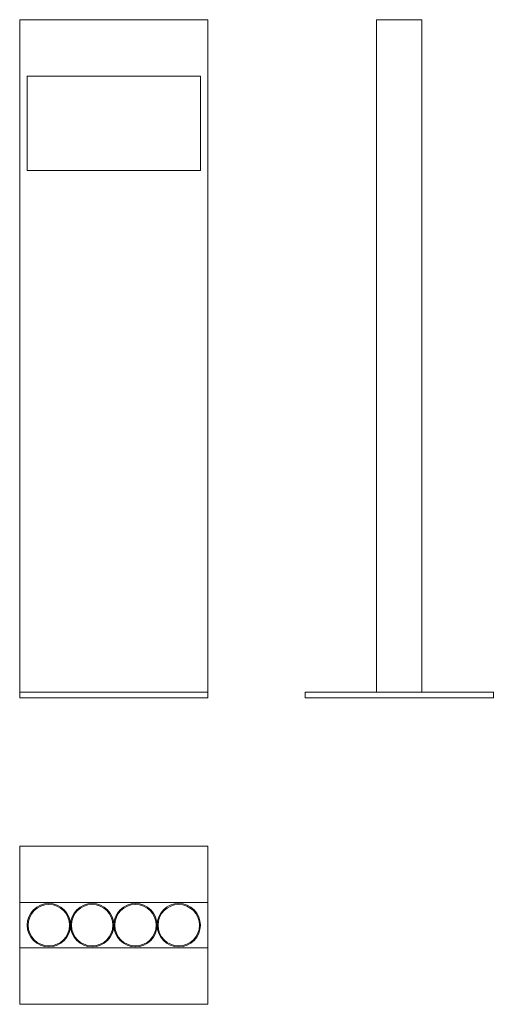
# Model space of a CAD drawing. Header units: millimetres. Extents: x 9 to 135, y 9 to 271.
import ezdxf

# ---------------------------------------------------------------- set-up
doc = ezdxf.new("R2010")
doc.units = ezdxf.units.MM
doc.header["$MEASUREMENT"] = 0
doc.layers.add('Predefinito', color=7, linetype='Continuous')

msp = doc.modelspace()

# ---------------------------------------------------------------- linework, layer by layer
at = {"layer": 'Predefinito', "color": 255, "linetype": 'Continuous', "lineweight": 15}
for p, q in [((9.5, 90.7), (9.5, 270.7)), ((9.5, 270.7), (59.5, 270.7)), ((59.5, 90.7), (59.5, 270.7)), ((104.32, 270.7), (116.32, 270.7)), ((104.32, 92.2), (104.32, 270.7)), ((116.32, 92.2), (116.32, 270.7)), ((57.5, 255.7), (11.5, 255.7)), ((11.5, 230.7), (11.5, 255.7)), ((57.5, 230.7), (57.5, 255.7)), ((57.5, 230.7), (11.5, 230.7)), ((9.5, 92.2), (59.5, 92.2)), ((9.5, 90.7), (59.5, 90.7)), ((9.5, 36.4), (59.5, 36.4)), ((9.5, 24.4), (59.5, 24.4))]:
    msp.add_line(p, q, dxfattribs=at)
for points in [[(85.32, 90.7), (135.32, 90.7), (135.32, 92.2), (85.32, 92.2), (85.32, 90.7)], [(9.5, 9.4), (59.5, 9.4), (59.5, 51.4), (9.5, 51.4), (9.5, 9.4)]]:
    msp.add_lwpolyline(points, dxfattribs=at)
for centre, radius in [((17.25, 30.4), 5.75), ((17.25, 30.4), 5.5), ((28.75, 30.4), 5.75), ((28.75, 30.4), 5.5), ((40.25, 30.4), 5.75), ((40.25, 30.4), 5.5), ((51.75, 30.4), 5.75), ((51.75, 30.4), 5.5)]:
    msp.add_circle(centre, radius, dxfattribs=at)

doc.saveas('drawing.dxf')
